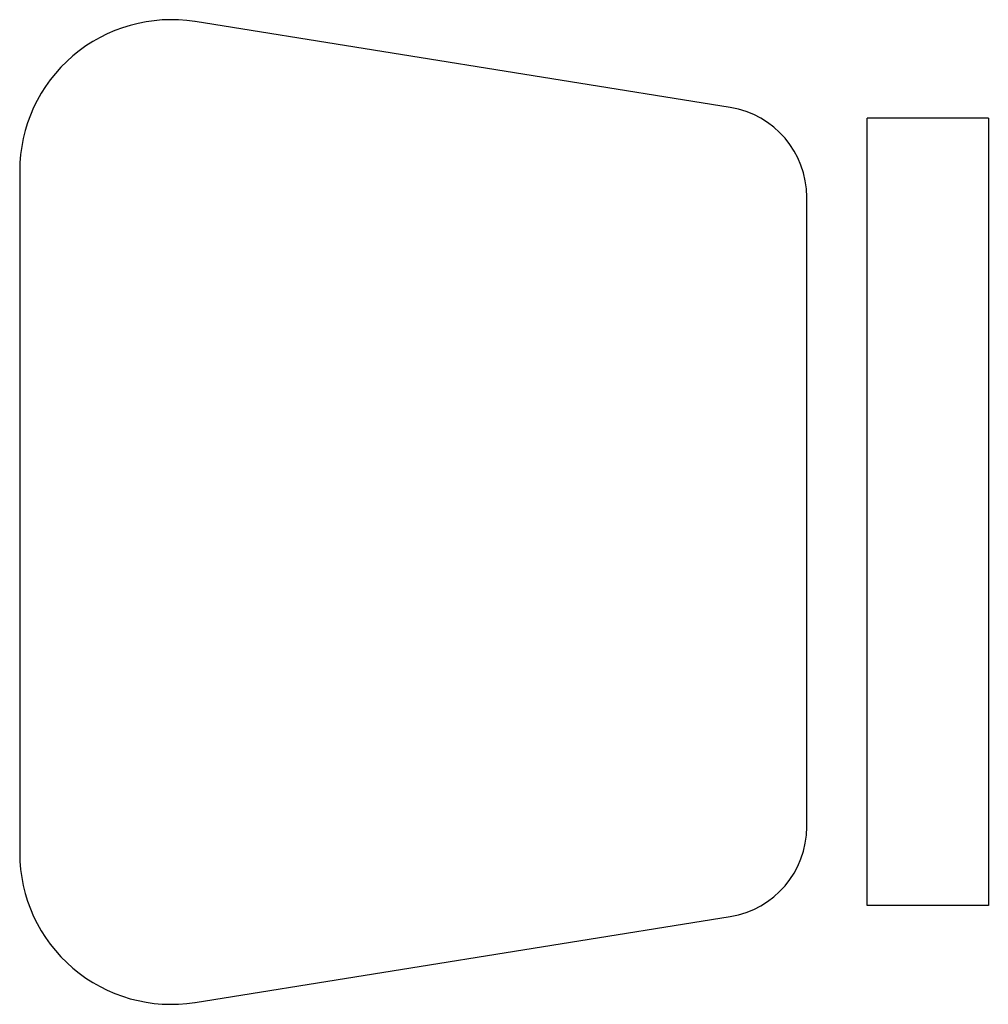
# Model space of a CAD drawing. Extents: x 5.25 to 6.25, y 6.52 to 7.54.
import ezdxf

# ---------------------------------------------------------------- set-up
doc = ezdxf.new("R2010")
doc.units = 0
doc.header["$LTSCALE"] = 20
doc.header["$MEASUREMENT"] = 0
doc.layers.get('0').update_dxf_attribs({"color": 1, "linetype": 'CONTINUOUS'})

msp = doc.modelspace()

# ---------------------------------------------------------------- linework, layer by layer
for p, q in [((5.9829, 7.4445), (5.4303, 7.5331)), ((6.1243, 6.6208), (6.1243, 7.4333)), ((6.2493, 7.4333), (6.1243, 7.4333)), ((6.2493, 7.4333), (6.2493, 6.6208)), ((5.2493, 7.3788), (5.2493, 6.6752)), ((6.0618, 6.7021), (6.0618, 7.3519)), ((6.2493, 6.6208), (6.1243, 6.6208)), ((5.4303, 6.521), (5.9829, 6.6096))]:
    msp.add_line(p, q)
for centre, radius, start, end in [((5.4055, 7.3788), 0.1562, 80.8898, 180), ((5.968, 7.3519), 0.0938, 0, 80.8898), ((5.968, 6.7021), 0.0938, 279.1102, 0), ((5.4055, 6.6752), 0.1562, 180, 279.1102)]:
    msp.add_arc(centre, radius, start, end)

doc.saveas('drawing.dxf')
